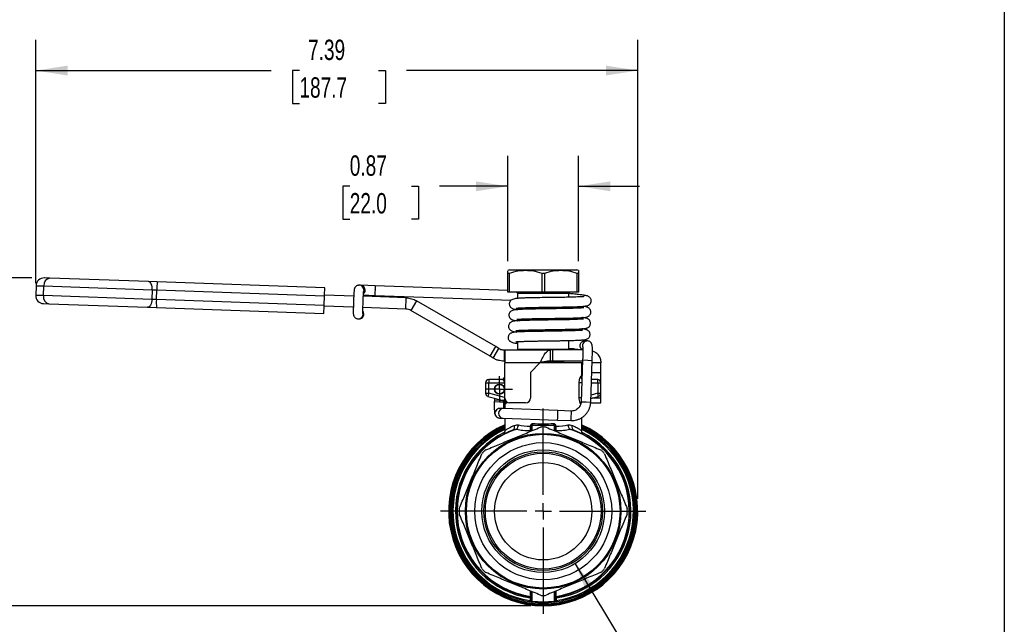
# Model space of a CAD drawing. Header units: inches. Extents: x 0.7 to 32.2, y 0.7 to 24.8.
# Tile 8 of 13: x 20.2 to 32.2, y 5.9 to 13.4. Entities that reach past the tile are written whole.
import ezdxf

# ---------------------------------------------------------------- set-up
doc = ezdxf.new("R2010")
doc.units = ezdxf.units.IN
doc.header["$LTSCALE"] = 3
doc.header["$MEASUREMENT"] = 0
doc.linetypes.add('SLD-Center', pattern=[0.75, 0.6, -0.05, 0.05, -0.05])
doc.linetypes.add('SLD-Solid', pattern=[0])
doc.layers.add('CENTER', color=40, linetype='SLD-Center')
doc.layers.add('DIMENSIONS', color=140, linetype='SLD-Solid', lineweight=25)
doc.layers.add('TEXT', color=140, linetype='SLD-Solid', lineweight=25)
doc.styles.add('SLDTEXTSTYLE0', font='TXT', dxfattribs={"width": 0.7})
doc.dimstyles.new('SLDDIMSTYLE1', dxfattribs={"dimtxt": 0.254883, "dimasz": 0.39, "dimexe": 0, "dimexo": 0.0625, "dimgap": 0.063721, "dimtad": 0, "dimtih": 1, "dimtoh": 1, "dimrnd": 1e-09, "dimzin": 12, "dimdsep": 46, "dimtxsty": 'SLDTEXTSTYLE0', "dimsah": 1, "dimcen": 0.09, "dimadec": 0, "dimazin": 3, "dimtfac": 1, "dimtofl": 0, "dimtmove": 0, "dimatfit": 3, "dimfxl": 0, "dimfrac": 2, "dimtolj": 1, "dimtzin": 12, "dimarcsym": 0})
doc.dimstyles.new('SLDDIMSTYLE2', dxfattribs={"dimtxt": 0.254883, "dimasz": 0.39, "dimexe": 0, "dimexo": 0.0625, "dimgap": 0.063721, "dimtad": 0, "dimtih": 1, "dimtoh": 1, "dimrnd": 1e-09, "dimzin": 12, "dimdsep": 46, "dimtxsty": 'SLDTEXTSTYLE0', "dimsah": 1, "dimcen": 0, "dimadec": 0, "dimazin": 3, "dimtfac": 1, "dimtofl": 0, "dimtmove": 0, "dimatfit": 3, "dimfxl": 0, "dimfrac": 2, "dimtolj": 1, "dimtzin": 12, "dimarcsym": 0})
doc.dimstyles.new('SLDDIMSTYLE3', dxfattribs={"dimtxt": 0.254883, "dimasz": 0.39, "dimexe": 0, "dimexo": 0.0625, "dimgap": 0.063721, "dimtad": 0, "dimtih": 1, "dimtoh": 1, "dimrnd": 1e-09, "dimdsep": 46, "dimtxsty": 'SLDTEXTSTYLE0', "dimsah": 1, "dimcen": 0.09, "dimadec": 0, "dimazin": 2, "dimtfac": 1, "dimtmove": 0, "dimatfit": 0, "dimfxl": 0, "dimfrac": 2, "dimtolj": 1, "dimtzin": 12, "dimarcsym": 0})

# ---------------------------------------------------------------- blocks, each defined once
blk = doc.blocks.new('_D_4')
at = {"layer": 'DIMENSIONS'}
for p, q in [((26.98, 6.688), (27.927, 5.126)), ((27.927, 5.126), (29.275, 5.126))]:
    blk.add_line(p, q, dxfattribs=at)
blk.add_solid([(26.98, 6.688), (27.13, 6.324), (27.233, 6.386)], dxfattribs=at)
at = {"layer": 'DIMENSIONS', "char_height": 0.25, "attachment_point": 1, "style": 'SLDTEXTSTYLE0'}
for s, insert in [('1-1/4" NPT', (29.184, 5.651)), ('FEMALE', (29.463, 5.246)), ('INLET / OUTLET', (28.771, 4.841))]:
    blk.add_mtext(s, dxfattribs=dict(at, insert=insert))
blk = doc.blocks.new('_D_5')
at = {"layer": 'DIMENSIONS'}
for p, q in [((20.359, 10.13), (20.359, 13.113)), ((27.751, 7.482), (27.751, 13.113)), ((20.359, 12.738), (23.25, 12.738)), ((23.596, 12.738), (23.51, 12.738)), ((23.51, 12.738), (23.51, 12.333)), ((24.565, 12.738), (24.651, 12.738)), ((24.651, 12.738), (24.651, 12.333)), ((27.751, 12.738), (24.91, 12.738)), ((23.51, 12.333), (23.596, 12.333)), ((24.651, 12.333), (24.565, 12.333))]:
    blk.add_line(p, q, dxfattribs=at)
for points in [[(20.359, 12.738), (20.749, 12.678), (20.749, 12.798)], [(27.751, 12.738), (27.361, 12.798), (27.361, 12.678)]]:
    blk.add_solid(points, dxfattribs=at)
at = {"layer": 'DIMENSIONS', "char_height": 0.25, "attachment_point": 1, "style": 'SLDTEXTSTYLE0'}
for s, insert in [('7.39', (23.702, 13.117)), ('187.7', (23.596, 12.655))]:
    blk.add_mtext(s, dxfattribs=dict(at, insert=insert))
blk = doc.blocks.new('_D_6')
at = {"layer": 'DIMENSIONS'}
for p, q in [((20.311, 10.193), (18.803, 10.193)), ((19.178, 10.193), (19.178, 8.806)), ((18.693, 8.344), (18.607, 8.344)), ((18.607, 8.344), (18.607, 7.938)), ((19.663, 8.344), (19.748, 8.344)), ((19.748, 8.344), (19.748, 7.938)), ((18.607, 7.938), (18.693, 7.938)), ((19.178, 6.171), (19.178, 7.881)), ((19.748, 7.938), (19.663, 7.938)), ((26.439, 6.171), (18.803, 6.171))]:
    blk.add_line(p, q, dxfattribs=at)
for points in [[(19.178, 10.193), (19.118, 9.803), (19.238, 9.803)], [(19.178, 6.171), (19.238, 6.561), (19.118, 6.561)]]:
    blk.add_solid(points, dxfattribs=at)
at = {"layer": 'DIMENSIONS', "char_height": 0.25, "attachment_point": 1, "style": 'SLDTEXTSTYLE0'}
for s, insert in [('4.02', (18.799, 8.723)), ('102.2', (18.693, 8.261))]:
    blk.add_mtext(s, dxfattribs=dict(at, insert=insert))
blk = doc.blocks.new('_D_7')
at = {"layer": 'DIMENSIONS'}
for p, q in [((26.156, 10.399), (26.156, 11.693)), ((27.022, 10.399), (27.022, 11.693)), ((24.214, 11.318), (24.129, 11.318)), ((24.129, 11.318), (24.129, 10.913)), ((24.972, 11.318), (25.057, 11.318)), ((25.057, 11.318), (25.057, 10.913)), ((26.156, 11.318), (25.317, 11.318)), ((27.022, 11.318), (27.772, 11.318)), ((24.129, 10.913), (24.214, 10.913)), ((25.057, 10.913), (24.972, 10.913))]:
    blk.add_line(p, q, dxfattribs=at)
for points in [[(26.156, 11.318), (25.766, 11.378), (25.766, 11.258)], [(27.022, 11.318), (27.412, 11.258), (27.412, 11.378)]]:
    blk.add_solid(points, dxfattribs=at)
at = {"layer": 'DIMENSIONS', "char_height": 0.25, "attachment_point": 1, "style": 'SLDTEXTSTYLE0'}
for s, insert in [('0.87', (24.214, 11.697)), ('22.0', (24.214, 11.235))]:
    blk.add_mtext(s, dxfattribs=dict(at, insert=insert))
blk = doc.blocks.new('SW_CENTERMARKSYMBOL_0')
at = {"layer": 'CENTER', "color": 0}
for p, q in [((0, 0.2), (0, 1.261)), ((-0.2, 0), (-1.261, 0)), ((0, 0), (-0.1, 0)), ((0, 0), (0, 0.1)), ((0, 0), (0, -0.1)), ((0, 0), (0.1, 0)), ((0.2, 0), (1.261, 0)), ((0, -0.2), (0, -1.261))]:
    blk.add_line(p, q, dxfattribs=at)
blk = doc.blocks.new('SW_CENTERMARKSYMBOL_1')
at = {"layer": 'CENTER', "color": 0}
for p, q in [((0, 0.1), (0, 0.161)), ((-0.1, 0), (-0.161, 0)), ((0, 0), (-0.1, 0)), ((0, 0), (0, 0.1)), ((0, 0), (0, -0.1)), ((0, 0), (0.1, 0)), ((0.1, 0), (0.161, 0)), ((0, -0.1), (0, -0.161))]:
    blk.add_line(p, q, dxfattribs=at)

msp = doc.modelspace()

# ---------------------------------------------------------------- linework, layer by layer
for p, q in [((26.176, 10.295), (26.156, 10.283)), ((26.176, 10.295), (26.589, 10.295)), ((26.589, 10.295), (27.003, 10.295)), ((27.022, 10.283), (27.003, 10.295)), ((20.531, 10.191), (20.465, 10.193)), ((21.743, 10.148), (20.531, 10.191)), ((26.17, 10.249), (26.156, 10.249)), ((26.156, 10.019), (26.156, 10.249)), ((26.17, 10.249), (26.17, 10.019)), ((26.603, 10.249), (26.575, 10.249)), ((26.575, 10.019), (26.575, 10.249)), ((26.603, 10.249), (26.603, 10.019)), ((27.022, 10.249), (27.008, 10.249)), ((27.008, 10.019), (27.008, 10.249)), ((27.022, 10.249), (27.022, 10.019)), ((20.363, 10.098), (20.359, 9.98)), ((20.363, 10.098), (20.46, 10.095)), ((20.456, 9.977), (20.46, 10.095)), ((20.46, 10.095), (21.79, 10.048)), ((21.851, 10.144), (21.743, 10.148)), ((21.79, 10.048), (21.786, 9.93)), ((21.79, 10.048), (21.844, 10.046)), ((21.84, 9.928), (21.844, 10.046)), ((21.844, 10.046), (23.904, 9.974)), ((23.908, 10.073), (21.851, 10.144)), ((24.327, 10.105), (24.33, 10.105)), ((24.346, 10.104), (24.33, 10.105)), ((24.528, 10.098), (24.346, 10.104)), ((24.387, 10.044), (24.386, 10.033)), ((26.156, 10.04), (24.528, 10.098)), ((20.456, 9.977), (20.359, 9.98)), ((21.786, 9.93), (20.456, 9.977)), ((21.84, 9.928), (21.786, 9.93)), ((23.9, 9.856), (21.84, 9.928)), ((23.9, 9.856), (23.904, 9.974)), ((24.263, 9.972), (23.905, 9.984)), ((24.38, 9.985), (24.524, 9.98)), ((24.906, 9.949), (24.381, 9.968)), ((24.524, 9.98), (26.196, 9.92)), ((24.901, 9.811), (24.906, 9.949)), ((25.034, 9.912), (24.965, 9.793)), ((26.006, 9.351), (25.034, 9.912)), ((26.17, 10.019), (26.156, 10.019)), ((26.575, 10.019), (26.17, 10.019)), ((26.262, 10.019), (26.274, 10.007)), ((26.274, 10.007), (26.274, 9.942)), ((26.274, 10.007), (26.904, 10.007)), ((26.603, 10.019), (26.575, 10.019)), ((27.008, 10.019), (26.603, 10.019)), ((26.904, 10.007), (26.916, 10.019)), ((26.904, 9.957), (26.904, 10.007)), ((27.022, 10.019), (27.008, 10.019)), ((20.454, 9.878), (20.52, 9.876)), ((20.52, 9.876), (21.732, 9.834)), ((21.732, 9.834), (21.84, 9.83)), ((21.84, 9.83), (23.897, 9.758)), ((24.258, 9.834), (23.9, 9.846)), ((24.901, 9.811), (24.376, 9.83)), ((25.937, 9.232), (24.965, 9.793)), ((26.274, 9.825), (26.274, 9.805)), ((26.904, 9.819), (26.904, 9.839)), ((24.309, 9.692), (24.316, 9.692)), ((24.316, 9.692), (24.325, 9.691)), ((26.274, 9.688), (26.274, 9.667)), ((26.904, 9.682), (26.904, 9.701)), ((26.274, 9.55), (26.274, 9.53)), ((26.904, 9.544), (26.904, 9.564)), ((25.937, 9.232), (26.006, 9.351)), ((25.976, 9.209), (26.045, 9.329)), ((26.045, 9.329), (26.006, 9.351)), ((26.112, 9.31), (26.112, 9.31)), ((26.112, 9.25), (26.112, 9.31)), ((26.114, 9.31), (26.675, 9.31)), ((26.274, 9.413), (26.274, 9.32)), ((26.274, 9.32), (26.284, 9.31)), ((26.274, 9.32), (26.904, 9.32)), ((26.675, 9.31), (26.675, 9.173)), ((26.707, 9.31), (26.675, 9.31)), ((26.707, 9.173), (26.707, 9.31)), ((27.076, 9.31), (26.707, 9.31)), ((26.894, 9.31), (26.904, 9.32)), ((26.904, 9.32), (26.904, 9.426)), ((27.132, 9.421), (27.102, 9.422)), ((25.976, 9.209), (25.937, 9.232)), ((26.112, 9.25), (26.111, 9.173)), ((26.112, 9.173), (26.112, 9.25)), ((26.117, 9.292), (26.117, 9.153)), ((26.549, 9.153), (26.117, 9.153)), ((26.117, 8.72), (26.117, 9.153)), ((26.549, 9.153), (26.432, 9.035)), ((27.062, 9.153), (26.549, 9.153)), ((26.601, 9.165), (26.844, 9.165)), ((26.707, 9.173), (26.675, 9.173)), ((27.072, 9.173), (26.707, 9.173)), ((26.844, 9.153), (26.844, 9.165)), ((27.073, 9.187), (27.055, 8.675)), ((27.062, 8.986), (27.062, 9.153)), ((27.073, 9.187), (27.135, 9.184)), ((27.135, 9.184), (27.191, 9.182)), ((27.173, 8.671), (27.191, 9.182)), ((27.298, 9.153), (27.19, 9.153)), ((27.298, 9.035), (27.298, 9.153)), ((25.92, 8.946), (25.92, 8.907)), ((26.09, 8.946), (25.92, 8.946)), ((26.432, 9.035), (26.432, 8.72)), ((27.062, 8.986), (27.05, 8.986)), ((27.258, 8.946), (27.183, 8.946)), ((27.186, 9.035), (27.298, 9.035)), ((27.258, 8.907), (27.258, 8.946)), ((27.298, 8.907), (27.298, 9.035)), ((25.881, 8.907), (25.881, 8.78)), ((25.881, 8.907), (25.92, 8.907)), ((25.92, 8.78), (25.92, 8.907)), ((25.92, 8.907), (26.115, 8.907)), ((25.995, 8.831), (25.994, 8.814)), ((26.111, 8.81), (26.112, 8.827)), ((26.115, 8.907), (26.115, 8.727)), ((27.027, 8.907), (27.027, 8.727)), ((27.181, 8.907), (27.258, 8.907)), ((27.258, 8.907), (27.258, 8.78)), ((27.258, 8.907), (27.298, 8.907)), ((27.298, 8.78), (27.298, 8.907)), ((25.881, 8.78), (25.92, 8.78)), ((25.92, 8.78), (25.91, 8.741)), ((25.91, 8.741), (26.1, 8.69)), ((26.115, 8.727), (25.92, 8.78)), ((25.991, 8.72), (25.99, 8.693)), ((27.174, 8.716), (27.269, 8.741)), ((27.258, 8.78), (27.176, 8.757)), ((27.298, 8.72), (27.188, 8.72)), ((27.269, 8.741), (27.258, 8.78)), ((27.258, 8.78), (27.298, 8.78)), ((27.298, 8.72), (27.298, 8.78)), ((27.298, 8.661), (27.298, 8.72)), ((25.99, 8.693), (25.989, 8.673)), ((26.053, 8.671), (25.989, 8.673)), ((26.054, 8.691), (25.99, 8.693)), ((26.106, 8.669), (26.053, 8.671)), ((26.099, 8.689), (26.054, 8.691)), ((26.102, 8.591), (26.057, 8.592)), ((26.768, 8.567), (26.102, 8.591)), ((26.106, 8.669), (26.107, 8.682)), ((26.117, 8.656), (26.117, 8.59)), ((26.373, 8.661), (26.176, 8.661)), ((27.055, 8.675), (27.117, 8.673)), ((27.117, 8.673), (27.173, 8.671)), ((27.172, 8.661), (27.298, 8.661)), ((26.053, 8.474), (26.097, 8.473)), ((26.097, 8.473), (26.764, 8.449)), ((26.117, 8.472), (26.117, 8.317)), ((26.933, 8.561), (26.768, 8.567)), ((27.062, 8.317), (27.062, 8.479)), ((26.431, 8.372), (26.431, 8.37)), ((26.442, 8.372), (26.442, 8.315)), ((26.455, 8.321), (26.455, 8.389)), ((26.723, 8.389), (26.723, 8.321)), ((26.737, 8.315), (26.737, 8.372)), ((26.747, 8.37), (26.747, 8.372)), ((26.764, 8.449), (26.929, 8.443)), ((26.169, 8.309), (26.175, 8.313)), ((26.428, 8.32), (26.428, 8.309)), ((26.75, 8.309), (26.75, 8.32)), ((26.428, 6.355), (26.428, 6.288)), ((26.442, 6.349), (26.442, 6.238)), ((26.455, 6.224), (26.455, 6.343)), ((26.723, 6.343), (26.723, 6.224)), ((26.737, 6.238), (26.737, 6.349)), ((26.75, 6.288), (26.75, 6.355)), ((26.442, 6.238), (26.442, 6.234)), ((26.737, 6.234), (26.737, 6.238))]:
    msp.add_line(p, q)
at = {"flags": 128}
for points in [[(21.79, 10.048), (21.79, 10.067), (21.787, 10.086), (21.783, 10.103), (21.778, 10.118), (21.77, 10.131), (21.762, 10.14), (21.753, 10.146), (21.743, 10.148)], [(21.786, 9.93), (21.784, 9.911), (21.781, 9.893), (21.775, 9.876), (21.769, 9.861), (21.76, 9.849), (21.751, 9.84), (21.742, 9.835), (21.732, 9.834)], [(26.427, 6.267), (26.427, 6.255), (26.427, 6.245)], [(26.751, 6.245), (26.751, 6.257), (26.751, 6.267)]]:
    msp.add_lwpolyline(points, dxfattribs=at)
for centre, radius in [((26.053, 8.829), 0.061), ((26.589, 7.332), 0.955), ((26.589, 7.332), 0.943), ((26.589, 7.332), 0.841), ((26.589, 7.332), 0.753), ((26.589, 7.332), 0.729), ((26.589, 7.332), 0.71), ((26.589, 7.332), 0.598)]:
    msp.add_circle(centre, radius)
for centre, radius, start, end in [((20.461, 10.095), 0.0984, 88, 178), ((20.547, 10.105), 0.0874, 100.7754, 186.6687), ((22.516, 10.047), 0.672, 171.6923, 180.095), ((24.328, 10.046), 0.059, 357.961, 87.9606), ((24.344, 10.045), 0.059, 357.961, 87.9606), ((24.344, 10.045), 0.0591, 311.2867, 357.9727), ((25.021, 10.004), 0.498, 176.0513, 182.8478), ((25.111, 10.032), 0.587, 173.6058, 179.3765), ((20.457, 9.977), 0.0984, 178, 268), ((20.542, 9.96), 0.0874, 169.3313, 255.2246), ((22.511, 9.88), 0.672, 175.905, 184.3077), ((24.318, 9.751), 0.059, 267.9814, 8.7121), ((24.328, 9.75), 0.0591, 267.9874, 34.2618), ((27.13, 9.362), 0.059, 87.0942, 196.5528), ((26.114, 9.448), 0.276, 269.4795, 269.6252), ((26.836, 9.165), 0.00787, 0, 90), ((25.92, 8.907), 0.0394, 90, 180), ((26.077, 8.986), 0.0394, 270, 0), ((27.101, 8.986), 0.0394, 180, 204.819), ((27.258, 8.907), 0.0394, 0, 90), ((25.92, 8.78), 0.0394, 180, 255), ((26.176, 8.72), 0.0591, 180, 270), ((26.373, 8.72), 0.0591, 270, 0), ((27.258, 8.78), 0.0394, 285, 0), ((26.1, 8.532), 0.0591, 88.1357, 267.805), ((26.319, 8.524), 0.451, 350.4523, 5.4884), ((26.648, 8.496), 0.286, 349.4338, 1.3155), ((26.599, 8.528), 0.336, 355.5161, 5.616), ((26.589, 7.332), 1.161, 114.0027, 65.9973), ((26.589, 7.332), 1.148, 114.3107, 65.6893), ((26.589, 7.332), 1.136, 114.5775, 65.4225), ((26.589, 7.332), 1.122, 114.9011, 263.1531), ((26.589, 7.332), 1.033, 89.0434, 90.9566), ((26.589, 7.332), 1.122, 276.8469, 65.0989), ((26.589, 7.332), 1.108, 115.2336, 261.677), ((26.589, 7.332), 1.077, 116.3717, 261.3629), ((26.589, 7.332), 1.063, 110.7161, 261.2885), ((26.589, 7.332), 1.057, 107.9959, 261.2192), ((26.589, 7.332), 1.057, 278.7808, 72.0041), ((26.589, 7.332), 1.108, 278.323, 64.7664), ((26.589, 7.332), 1.063, 278.7115, 69.2839), ((26.589, 7.332), 1.077, 278.6371, 63.5846), ((26.589, 7.332), 1.033, 134.0434, 135.9566), ((26.589, 7.332), 1.033, 44.0434, 45.9566), ((26.589, 7.332), 1.033, 179.0434, 180.9566), ((26.589, 7.332), 1.033, 359.0434, 0.9566), ((26.589, 7.332), 1.033, 224.0434, 225.9566), ((26.589, 7.332), 1.033, 314.0434, 315.9566), ((26.589, 7.332), 1.033, 269.0434, 270.9566)]:
    msp.add_arc(centre, radius, start, end)
for centre, major_axis, ratio, start_param, end_param in [((23.904, 9.974), (0.0034, 0.0984), 0.000039, 4.712389, 6.283185), ((23.9, 9.856), (0.0034, 0.0984), 0.000039, 3.141593, 4.712389), ((26.055, 8.533), (0.0021, 0.059), 0.988769, 0, 3.141593), ((26.532, 6.256), (0.104, 0.016), 0.546039, 3.057585, 3.217975), ((26.646, 6.256), (0.104, -0.016), 0.546039, 6.206803, 6.367193)]:
    msp.add_ellipse(centre, major_axis=major_axis, ratio=ratio, start_param=start_param, end_param=end_param)
msp.add_ellipse((26.053, 8.829), major_axis=(-0.0031, 0.059), ratio=0.992546)
for points, knots in [([(26.156, 10.249), (26.156, 10.257), (26.156, 10.271), (26.156, 10.282), (26.156, 10.282), (26.156, 10.282)], [0, 0, 0, 0, 0.403106, 0.764818, 1, 1, 1, 1]), ([(26.575, 10.249), (26.537, 10.261), (26.502, 10.27), (26.436, 10.281), (26.404, 10.283), (26.341, 10.283), (26.31, 10.281), (26.243, 10.27), (26.209, 10.261), (26.17, 10.249)], [0, 0, 0, 0, 0.25, 0.25, 0.5, 0.5, 0.75, 0.75, 1, 1, 1, 1]), ([(27.008, 10.249), (26.97, 10.261), (26.935, 10.27), (26.869, 10.281), (26.837, 10.283), (26.774, 10.283), (26.743, 10.281), (26.676, 10.27), (26.642, 10.261), (26.603, 10.249)], [0, 0, 0, 0, 0.25, 0.25, 0.5, 0.5, 0.75, 0.75, 1, 1, 1, 1]), ([(27.022, 10.282), (27.022, 10.283), (27.022, 10.284), (27.022, 10.278), (27.022, 10.267), (27.022, 10.255), (27.022, 10.249)], [0, 0, 0, 0, 0.110854, 0.38679, 0.67876, 1, 1, 1, 1]), ([(24.33, 10.105), (24.324, 10.104), (24.313, 10.104), (24.299, 10.098), (24.288, 10.089), (24.28, 10.08), (24.275, 10.071), (24.272, 10.064), (24.27, 10.058), (24.269, 10.053), (24.268, 10.047), (24.267, 10.037), (24.266, 10.021), (24.265, 10.001), (24.263, 9.976), (24.262, 9.949), (24.261, 9.92), (24.26, 9.89), (24.259, 9.861), (24.258, 9.834), (24.258, 9.808), (24.257, 9.786), (24.257, 9.768), (24.258, 9.757), (24.258, 9.749), (24.259, 9.743), (24.261, 9.734), (24.264, 9.724), (24.271, 9.714), (24.281, 9.703), (24.294, 9.695), (24.304, 9.694), (24.309, 9.693)], [0, 0, 0, 0, 0.0293625, 0.0552234, 0.0777905, 0.0977463, 0.1152191, 0.130208, 0.1429154, 0.1573478, 0.1810689, 0.2260952, 0.2746819, 0.3260504, 0.375657, 0.4247087, 0.4735455, 0.5222987, 0.5710419, 0.6198205, 0.6687062, 0.717827, 0.7674801, 0.8186371, 0.8473167, 0.8692913, 0.8871916, 0.9046945, 0.9255835, 0.9494634, 0.9763834, 1, 1, 1, 1]), ([(24.376, 9.759), (24.376, 9.759), (24.376, 9.76), (24.376, 9.765), (24.375, 9.775), (24.375, 9.79), (24.376, 9.81), (24.376, 9.835), (24.377, 9.862), (24.378, 9.891), (24.379, 9.919), (24.38, 9.947), (24.381, 9.973), (24.383, 9.996), (24.384, 10.014), (24.385, 10.026), (24.385, 10.033), (24.385, 10.033), (24.385, 10.033)], [0, 0, 0, 0, 0.02722, 0.072154, 0.130261, 0.196953, 0.267538, 0.339684, 0.412477, 0.485552, 0.558737, 0.631915, 0.704964, 0.777725, 0.849879, 0.920621, 0.972821, 1, 1, 1, 1]), ([(24.906, 9.949), (24.928, 9.948), (24.95, 9.945), (24.994, 9.932), (25.014, 9.924), (25.034, 9.912)], [0, 0, 0, 0, 0.1713149, 0.1713149, 0.3426297, 0.3426297, 0.3426297, 0.3426297]), ([(27.092, 9.964), (27.092, 9.964), (27.093, 9.965), (27.087, 9.964), (27.073, 9.963), (27.048, 9.962), (27.012, 9.96), (26.969, 9.958), (26.923, 9.957), (26.877, 9.956), (26.833, 9.955), (26.791, 9.955), (26.737, 9.954), (26.664, 9.953), (26.571, 9.952), (26.492, 9.95), (26.431, 9.949), (26.381, 9.948), (26.33, 9.946), (26.282, 9.943), (26.243, 9.939), (26.213, 9.931), (26.196, 9.923), (26.185, 9.912), (26.179, 9.901), (26.174, 9.887), (26.172, 9.871), (26.175, 9.857), (26.18, 9.846), (26.186, 9.838), (26.194, 9.829), (26.205, 9.821), (26.222, 9.815), (26.244, 9.809), (26.266, 9.806), (26.276, 9.805)], [0, 0, 0, 0, 0.005762, 0.030962, 0.06187, 0.098569, 0.139779, 0.178919, 0.215046, 0.248131, 0.278129, 0.305005, 0.329515, 0.381917, 0.439932, 0.502942, 0.536074, 0.570285, 0.617615, 0.66645, 0.715581, 0.753073, 0.79094, 0.806541, 0.818802, 0.828747, 0.837437, 0.85096, 0.85647, 0.862385, 0.876102, 0.893487, 0.924773, 0.965574, 1, 1, 1, 1]), ([(26.259, 9.823), (26.259, 9.823), (26.259, 9.823), (26.267, 9.824), (26.284, 9.825), (26.31, 9.827), (26.341, 9.828), (26.37, 9.829), (26.405, 9.83), (26.453, 9.831), (26.512, 9.833), (26.578, 9.834), (26.632, 9.834), (26.672, 9.835), (26.705, 9.835), (26.737, 9.836), (26.775, 9.836), (26.821, 9.837), (26.871, 9.838), (26.92, 9.839), (26.966, 9.84), (27.01, 9.842), (27.051, 9.844), (27.085, 9.846), (27.112, 9.849), (27.138, 9.854), (27.154, 9.864), (27.162, 9.87), (27.169, 9.88), (27.176, 9.891), (27.18, 9.91), (27.177, 9.929), (27.17, 9.946), (27.158, 9.959), (27.142, 9.969), (27.131, 9.973), (27.113, 9.978), (27.09, 9.982), (27.061, 9.986), (27.022, 9.991), (26.971, 9.996), (26.931, 10), (26.906, 10.002), (26.904, 10.002)], [0, 0, 0, 0, 0.007758, 0.03066, 0.061211, 0.099531, 0.121647, 0.145721, 0.171653, 0.196826, 0.241423, 0.278345, 0.307529, 0.328905, 0.3434, 0.360006, 0.380914, 0.406138, 0.4357, 0.467426, 0.497527, 0.525947, 0.565424, 0.60113, 0.634742, 0.671714, 0.68521, 0.699178, 0.705946, 0.712744, 0.726557, 0.737866, 0.746608, 0.761458, 0.773937, 0.794937, 0.825983, 0.852336, 0.883207, 0.918116, 0.956059, 0.996985, 1, 1, 1, 1]), ([(24.965, 9.793), (24.955, 9.799), (24.945, 9.803), (24.923, 9.809), (24.912, 9.811), (24.901, 9.811)], [0, 0, 0, 0, 0.0857475, 0.0857475, 0.1714951, 0.1714951, 0.1714951, 0.1714951]), ([(27.087, 9.826), (27.087, 9.827), (27.087, 9.827), (27.08, 9.826), (27.065, 9.825), (27.038, 9.823), (26.996, 9.822), (26.94, 9.82), (26.878, 9.819), (26.82, 9.818), (26.77, 9.817), (26.731, 9.816), (26.7, 9.816), (26.67, 9.815), (26.634, 9.815), (26.59, 9.814), (26.537, 9.813), (26.478, 9.812), (26.419, 9.811), (26.365, 9.81), (26.318, 9.808), (26.279, 9.805), (26.246, 9.802), (26.222, 9.798), (26.205, 9.793), (26.191, 9.786), (26.181, 9.775), (26.173, 9.763), (26.168, 9.748), (26.168, 9.731), (26.172, 9.714), (26.18, 9.701), (26.189, 9.692), (26.197, 9.686), (26.207, 9.681), (26.22, 9.676), (26.241, 9.672), (26.258, 9.669), (26.269, 9.667), (26.269, 9.667)], [0, 0, 0, 0, 0.010657, 0.034876, 0.065965, 0.104007, 0.149077, 0.200008, 0.246345, 0.285596, 0.317669, 0.342495, 0.360034, 0.376104, 0.397999, 0.425753, 0.459371, 0.498853, 0.541976, 0.583968, 0.624754, 0.664436, 0.703119, 0.740861, 0.775066, 0.800162, 0.809751, 0.817991, 0.831439, 0.841659, 0.852957, 0.866035, 0.873587, 0.887307, 0.904643, 0.932437, 0.964161, 0.99982, 1, 1, 1, 1]), ([(26.264, 9.689), (26.264, 9.688), (26.265, 9.687), (26.278, 9.688), (26.306, 9.689), (26.348, 9.691), (26.398, 9.693), (26.449, 9.694), (26.498, 9.695), (26.543, 9.695), (26.582, 9.696), (26.621, 9.697), (26.665, 9.697), (26.72, 9.698), (26.779, 9.699), (26.835, 9.7), (26.886, 9.701), (26.935, 9.702), (26.984, 9.703), (27.033, 9.705), (27.074, 9.708), (27.104, 9.711), (27.127, 9.716), (27.144, 9.723), (27.156, 9.732), (27.167, 9.746), (27.173, 9.761), (27.175, 9.778), (27.171, 9.798), (27.161, 9.815), (27.146, 9.826), (27.136, 9.832), (27.125, 9.836), (27.106, 9.84), (27.085, 9.844), (27.074, 9.845)], [0, 0, 0, 0, 0.018483, 0.05388, 0.095177, 0.1416, 0.185522, 0.224848, 0.259509, 0.289473, 0.314705, 0.335204, 0.363524, 0.398296, 0.439548, 0.474523, 0.510211, 0.545899, 0.581641, 0.629418, 0.677375, 0.721958, 0.751795, 0.7788, 0.80312, 0.814656, 0.826455, 0.838635, 0.84976, 0.868526, 0.883421, 0.896063, 0.920354, 0.955786, 1, 1, 1, 1]), ([(24.309, 9.693), (24.31, 9.692), (24.312, 9.692), (24.314, 9.692), (24.316, 9.692)], [0, 0, 0, 0, 0.4511635, 1, 1, 1, 1]), ([(27.083, 9.689), (27.083, 9.689), (27.083, 9.69), (27.076, 9.689), (27.06, 9.688), (27.032, 9.686), (26.992, 9.684), (26.945, 9.683), (26.896, 9.681), (26.847, 9.68), (26.799, 9.68), (26.741, 9.679), (26.682, 9.678), (26.621, 9.677), (26.566, 9.676), (26.51, 9.675), (26.453, 9.674), (26.399, 9.673), (26.348, 9.671), (26.299, 9.669), (26.257, 9.667), (26.224, 9.662), (26.205, 9.658), (26.19, 9.651), (26.18, 9.642), (26.172, 9.632), (26.166, 9.619), (26.163, 9.603), (26.164, 9.586), (26.17, 9.57), (26.18, 9.558), (26.19, 9.55), (26.203, 9.543), (26.221, 9.538), (26.242, 9.533), (26.26, 9.53), (26.265, 9.53)], [0, 0, 0, 0, 0.010387, 0.035508, 0.067354, 0.105986, 0.148958, 0.18941, 0.22687, 0.261277, 0.292605, 0.321105, 0.372256, 0.402205, 0.434964, 0.475174, 0.510251, 0.549554, 0.592827, 0.634808, 0.685915, 0.731725, 0.771944, 0.794409, 0.803062, 0.810522, 0.82336, 0.833513, 0.843523, 0.858157, 0.867335, 0.884563, 0.906858, 0.943548, 0.981831, 1, 1, 1, 1]), ([(26.253, 9.55), (26.253, 9.549), (26.254, 9.549), (26.261, 9.549), (26.28, 9.55), (26.311, 9.552), (26.353, 9.554), (26.404, 9.555), (26.458, 9.556), (26.509, 9.557), (26.56, 9.558), (26.61, 9.559), (26.662, 9.56), (26.711, 9.56), (26.758, 9.561), (26.804, 9.562), (26.853, 9.563), (26.903, 9.564), (26.953, 9.565), (27.002, 9.566), (27.044, 9.568), (27.077, 9.571), (27.1, 9.573), (27.115, 9.576), (27.126, 9.579), (27.134, 9.582), (27.149, 9.591), (27.161, 9.606), (27.168, 9.623), (27.17, 9.64), (27.167, 9.657), (27.157, 9.676), (27.14, 9.691), (27.114, 9.7), (27.093, 9.704), (27.076, 9.707), (27.07, 9.708)], [0, 0, 0, 0, 0.01213, 0.045365, 0.08185, 0.121564, 0.164462, 0.207867, 0.247122, 0.282125, 0.31284, 0.347054, 0.377118, 0.410331, 0.437464, 0.466651, 0.498725, 0.533844, 0.572058, 0.613396, 0.656983, 0.695861, 0.732062, 0.760474, 0.777314, 0.790053, 0.805236, 0.8233, 0.833754, 0.845406, 0.857556, 0.869508, 0.894386, 0.93293, 0.973619, 1, 1, 1, 1]), ([(27.073, 9.55), (27.073, 9.55), (27.074, 9.551), (27.065, 9.55), (27.046, 9.549), (27.018, 9.548), (26.983, 9.546), (26.942, 9.545), (26.895, 9.544), (26.845, 9.543), (26.795, 9.542), (26.746, 9.541), (26.699, 9.54), (26.654, 9.54), (26.607, 9.539), (26.561, 9.538), (26.512, 9.538), (26.462, 9.537), (26.408, 9.536), (26.353, 9.534), (26.305, 9.532), (26.265, 9.53), (26.236, 9.527), (26.215, 9.523), (26.199, 9.519), (26.186, 9.513), (26.176, 9.505), (26.168, 9.495), (26.16, 9.478), (26.157, 9.461), (26.161, 9.443), (26.166, 9.432), (26.174, 9.422), (26.187, 9.412), (26.212, 9.401), (26.245, 9.394), (26.268, 9.391), (26.274, 9.39)], [0, 0, 0, 0, 0.006148, 0.035975, 0.070743, 0.106326, 0.141906, 0.177438, 0.2129, 0.248239, 0.282473, 0.313184, 0.340252, 0.370644, 0.396193, 0.427744, 0.45666, 0.490116, 0.528141, 0.570761, 0.616724, 0.658512, 0.694993, 0.726228, 0.752259, 0.773122, 0.789137, 0.801187, 0.811019, 0.825547, 0.835026, 0.84654, 0.861288, 0.879655, 0.930412, 0.979741, 1, 1, 1, 1]), ([(26.252, 9.413), (26.253, 9.412), (26.255, 9.411), (26.271, 9.412), (26.301, 9.414), (26.346, 9.416), (26.4, 9.417), (26.455, 9.419), (26.506, 9.42), (26.553, 9.42), (26.596, 9.421), (26.64, 9.422), (26.69, 9.422), (26.741, 9.423), (26.795, 9.424), (26.845, 9.425), (26.895, 9.426), (26.943, 9.427), (26.986, 9.428), (27.024, 9.43), (27.057, 9.432), (27.083, 9.434), (27.104, 9.437), (27.122, 9.441), (27.136, 9.448), (27.148, 9.457), (27.158, 9.471), (27.164, 9.486), (27.165, 9.503), (27.161, 9.523), (27.151, 9.54), (27.136, 9.551), (27.126, 9.556), (27.117, 9.559), (27.105, 9.563), (27.088, 9.566), (27.072, 9.569), (27.064, 9.57)], [0, 0, 0, 0, 0.0245735, 0.0598331, 0.1020297, 0.1502678, 0.1958375, 0.2365067, 0.2722031, 0.3028626, 0.3284514, 0.355461, 0.3853897, 0.4217668, 0.4532937, 0.4882082, 0.5238277, 0.5594625, 0.5951458, 0.6309346, 0.6668752, 0.7024481, 0.7341566, 0.761558, 0.7848718, 0.8048099, 0.8151682, 0.8265317, 0.8386502, 0.8497053, 0.8682971, 0.8829804, 0.8971508, 0.9179364, 0.9401471, 0.9674979, 1, 1, 1, 1]), ([(27.108, 9.422), (27.107, 9.422), (27.099, 9.425), (27.083, 9.428), (27.065, 9.431), (27.058, 9.432)], [0, 0, 0, 0, 0.052225, 0.645979, 1, 1, 1, 1]), ([(26.045, 9.329), (26.054, 9.324), (26.062, 9.32), (26.077, 9.315), (26.084, 9.313), (26.095, 9.311), (26.1, 9.311), (26.107, 9.31), (26.11, 9.31), (26.112, 9.31)], [0, 0, 0, 0, 0.25, 0.25, 0.5, 0.5, 0.75, 0.75, 1, 1, 1, 1]), ([(26.112, 9.31), (26.112, 9.31), (26.113, 9.31), (26.114, 9.31), (26.114, 9.309), (26.115, 9.307), (26.116, 9.306), (26.116, 9.304), (26.116, 9.301), (26.117, 9.299), (26.117, 9.295), (26.117, 9.293), (26.117, 9.292)], [0, 0, 0, 0, 0.09923, 0.198585, 0.298084, 0.397741, 0.497576, 0.597605, 0.697846, 0.798314, 0.899026, 1, 1, 1, 1]), ([(26.549, 9.153), (26.555, 9.164), (26.561, 9.176), (26.578, 9.209), (26.59, 9.231), (26.613, 9.267), (26.625, 9.282), (26.643, 9.298), (26.649, 9.303), (26.659, 9.307), (26.662, 9.308), (26.668, 9.31), (26.671, 9.31), (26.675, 9.31)], [0, 0, 0, 0, 0.0980473, 0.0980473, 0.2946367, 0.2946367, 0.4912168, 0.4912168, 0.5987893, 0.5987893, 0.6525266, 0.6525266, 0.7062656, 0.7062656, 0.7062656, 0.7062656]), ([(26.904, 9.331), (26.914, 9.33), (26.941, 9.328), (26.979, 9.324), (27.017, 9.319), (27.043, 9.316), (27.056, 9.315), (27.057, 9.317), (27.057, 9.318)], [0, 0, 0, 0, 0.112748, 0.309171, 0.513658, 0.709855, 0.896453, 1, 1, 1, 1]), ([(27.041, 9.365), (27.042, 9.378), (27.053, 9.409), (27.084, 9.423), (27.102, 9.422)], [1.571543, 1.571543, 1.571543, 1.571543, 2.243995, 3.14157, 3.14157, 3.14157, 3.14157]), ([(27.073, 9.31), (27.073, 9.31), (27.057, 9.319), (27.042, 9.338), (27.041, 9.361), (27.041, 9.365)], [0.438136, 0.438136, 0.438136, 0.438136, 0.448799, 1.346397, 1.571543, 1.571543, 1.571543, 1.571543]), ([(27.074, 9.348), (27.074, 9.348), (27.074, 9.347), (27.074, 9.341), (27.075, 9.33), (27.075, 9.314), (27.075, 9.292), (27.075, 9.266), (27.074, 9.237), (27.074, 9.21), (27.073, 9.193), (27.073, 9.187)], [0, 0, 0, 0, 0.0624572, 0.1483237, 0.2556183, 0.3777199, 0.5076628, 0.6412658, 0.7765745, 0.9127001, 1, 1, 1, 1]), ([(27.191, 9.182), (27.191, 9.188), (27.192, 9.204), (27.192, 9.231), (27.193, 9.262), (27.193, 9.29), (27.193, 9.315), (27.193, 9.336), (27.192, 9.354), (27.191, 9.365), (27.188, 9.378), (27.184, 9.387), (27.178, 9.398), (27.168, 9.408), (27.154, 9.417), (27.142, 9.42), (27.134, 9.421), (27.132, 9.421)], [0, 0, 0, 0, 0.049155, 0.142939, 0.236916, 0.331172, 0.426004, 0.522041, 0.621056, 0.731657, 0.772134, 0.805922, 0.84349, 0.886566, 0.934244, 0.984906, 1, 1, 1, 1]), ([(26.111, 9.173), (26.106, 9.173), (26.098, 9.173), (26.078, 9.175), (26.067, 9.176), (26.042, 9.182), (26.029, 9.185), (26.002, 9.196), (25.989, 9.202), (25.976, 9.209)], [0, 0, 0, 0, 0.25, 0.25, 0.5, 0.5, 0.75, 0.75, 1, 1, 1, 1]), ([(27.193, 9.3), (27.205, 9.295), (27.231, 9.285), (27.265, 9.253), (27.292, 9.207), (27.296, 9.171), (27.298, 9.153)], [0, 0, 0, 0, 0.197219, 0.436242, 0.717796, 1, 1, 1, 1]), ([(26.675, 9.173), (26.664, 9.173), (26.654, 9.172), (26.627, 9.17), (26.612, 9.167), (26.58, 9.161), (26.565, 9.157), (26.549, 9.153)], [0, 0, 0, 0, 0.0822856, 0.0822856, 0.206202, 0.206202, 0.3301189, 0.3301189, 0.3301189, 0.3301189]), ([(26.09, 8.946), (26.095, 8.947), (26.105, 8.948), (26.113, 8.954), (26.117, 8.957)], [0, 0, 0, 0, 0.513708, 1, 1, 1, 1]), ([(26.115, 8.907), (26.115, 8.908), (26.115, 8.91), (26.115, 8.913), (26.114, 8.916), (26.114, 8.919), (26.112, 8.923), (26.11, 8.929), (26.107, 8.934), (26.103, 8.939), (26.099, 8.943), (26.095, 8.945), (26.092, 8.946), (26.091, 8.946), (26.09, 8.946)], [0, 0, 0, 0, 0.04477, 0.090502, 0.137367, 0.185527, 0.23513, 0.348617, 0.481919, 0.578047, 0.742115, 0.843521, 0.929473, 1, 1, 1, 1]), ([(27.05, 8.986), (27.045, 8.986), (27.033, 8.967), (27.027, 8.925), (27.027, 8.907)], [0, 0, 0, 0, 0.1827651, 0.319839, 0.319839, 0.319839, 0.319839]), ([(27.05, 8.986), (27.05, 8.98), (27.052, 8.97), (27.058, 8.959), (27.063, 8.956), (27.065, 8.955)], [0, 0, 0, 0, 0.4336904, 0.8673808, 1, 1, 1, 1]), ([(27.063, 8.907), (27.055, 8.907), (27.048, 8.907), (27.035, 8.907), (27.03, 8.907), (27.027, 8.907)], [0, 0, 0, 0, 0.5, 0.5, 1, 1, 1, 1]), ([(26.1, 8.69), (26.101, 8.69), (26.102, 8.69), (26.104, 8.69), (26.106, 8.691), (26.107, 8.691), (26.109, 8.693), (26.11, 8.694), (26.112, 8.695), (26.113, 8.697), (26.113, 8.698), (26.114, 8.7), (26.116, 8.704), (26.117, 8.711), (26.117, 8.719), (26.116, 8.725), (26.115, 8.727)], [0, 0, 0, 0, 0.069459, 0.135449, 0.198005, 0.257169, 0.312991, 0.365528, 0.414852, 0.461048, 0.504221, 0.506506, 0.629791, 0.75107, 0.873462, 1, 1, 1, 1]), ([(27.027, 8.727), (27.027, 8.715), (27.029, 8.692), (27.038, 8.659), (27.046, 8.651), (27.05, 8.652)], [0, 0, 0, 0, 0.0903838, 0.1807676, 0.3163433, 0.3163433, 0.3163433, 0.3163433]), ([(27.027, 8.727), (27.029, 8.727), (27.032, 8.727), (27.041, 8.727), (27.05, 8.727), (27.055, 8.727), (27.057, 8.727)], [0, 0, 0, 0, 0.291592, 0.583183, 0.874775, 1, 1, 1, 1]), ([(25.989, 8.673), (25.989, 8.663), (25.988, 8.649), (25.988, 8.629), (25.988, 8.613), (25.988, 8.596), (25.989, 8.579), (25.99, 8.564), (25.991, 8.551), (25.992, 8.538), (25.994, 8.527), (25.997, 8.516), (26.003, 8.504), (26.011, 8.493), (26.023, 8.483), (26.037, 8.476), (26.048, 8.475), (26.052, 8.475)], [0, 0, 0, 0, 0.10882, 0.150866, 0.219697, 0.288686, 0.360413, 0.43271, 0.505001, 0.577496, 0.653182, 0.726397, 0.776039, 0.827985, 0.885862, 0.947633, 1, 1, 1, 1]), ([(26.088, 8.694), (26.092, 8.692), (26.1, 8.689), (26.109, 8.68), (26.116, 8.669), (26.116, 8.66), (26.117, 8.656)], [0, 0, 0, 0, 0.250089, 0.500001, 0.749914, 1, 1, 1, 1]), ([(26.106, 8.589), (26.106, 8.592), (26.106, 8.601), (26.105, 8.615), (26.105, 8.631), (26.106, 8.648), (26.106, 8.662), (26.106, 8.669)], [0, 0, 0, 0, 0.145539, 0.37486, 0.550015, 0.731551, 1, 1, 1, 1]), ([(26.129, 8.652), (26.13, 8.652), (26.132, 8.652), (26.136, 8.656), (26.14, 8.663), (26.142, 8.668), (26.143, 8.672), (26.143, 8.672)], [0, 0, 0, 0, 0.245952, 0.495335, 0.748334, 0.998956, 1, 1, 1, 1]), ([(26.929, 8.443), (26.936, 8.443), (26.956, 8.443), (26.987, 8.448), (27.023, 8.458), (27.056, 8.474), (27.086, 8.495), (27.113, 8.52), (27.135, 8.55), (27.153, 8.582), (27.166, 8.617), (27.171, 8.647), (27.173, 8.665), (27.173, 8.671)], [0, 0, 0, 0, 0.059939, 0.158955, 0.258034, 0.357113, 0.456195, 0.55528, 0.65437, 0.753464, 0.852564, 0.951668, 1, 1, 1, 1]), ([(27.055, 8.675), (27.055, 8.671), (27.054, 8.659), (27.049, 8.638), (27.037, 8.615), (27.021, 8.595), (27, 8.578), (26.977, 8.567), (26.954, 8.561), (26.939, 8.561), (26.933, 8.561)], [0, 0, 0, 0, 0.05999, 0.199909, 0.34006, 0.480228, 0.620424, 0.760655, 0.900922, 1, 1, 1, 1]), ([(27.056, 8.675), (27.055, 8.671), (27.051, 8.665), (27.05, 8.657), (27.05, 8.652)], [0, 0, 0, 0, 0.455337, 1, 1, 1, 1]), ([(25.885, 8.085), (25.945, 8.109), (26.002, 8.133), (26.112, 8.178), (26.166, 8.201), (26.274, 8.245), (26.328, 8.268), (26.438, 8.314), (26.495, 8.337), (26.555, 8.362)], [0, 0, 0, 0, 0.25, 0.25, 0.5, 0.5, 0.75, 0.75, 1, 1, 1, 1]), ([(26.236, 8.381), (26.224, 8.376), (26.2, 8.366), (26.174, 8.352), (26.155, 8.342), (26.14, 8.334), (26.129, 8.328), (26.122, 8.323), (26.117, 8.321), (26.117, 8.321), (26.117, 8.321)], [0, 0, 0, 0, 0.176815, 0.326557, 0.449275, 0.568764, 0.683006, 0.792183, 0.896501, 1, 1, 1, 1]), ([(26.213, 8.326), (26.223, 8.33), (26.237, 8.346), (26.238, 8.371), (26.236, 8.381)], [-0.000002, -0.000002, -0.000002, -0.000002, 0.571429, 1.000002, 1.000002, 1.000002, 1.000002]), ([(26.263, 8.337), (26.269, 8.343), (26.279, 8.358), (26.284, 8.377), (26.285, 8.386)], [0, 0, 0, 0, 0.5714286, 1, 1, 1, 1]), ([(26.431, 8.37), (26.431, 8.36), (26.43, 8.339), (26.429, 8.325), (26.428, 8.32)], [0, 0, 0, 0, 0.0573409, 0.1146819, 0.1146819, 0.1146819, 0.1146819]), ([(26.458, 8.403), (26.454, 8.403), (26.447, 8.402), (26.435, 8.393), (26.431, 8.381), (26.431, 8.372)], [0, 0, 0, 0, 0.0344853, 0.051728, 0.1206987, 0.1206987, 0.1206987, 0.1206987]), ([(26.442, 8.372), (26.442, 8.372), (26.441, 8.372), (26.437, 8.372), (26.434, 8.372), (26.431, 8.372)], [0, 0, 0, 0, 0.5, 0.5, 1, 1, 1, 1]), ([(26.431, 8.37), (26.434, 8.37), (26.437, 8.37), (26.441, 8.37), (26.442, 8.37), (26.442, 8.37)], [0, 0, 0, 0, 0.5, 0.5, 1, 1, 1, 1]), ([(26.455, 8.389), (26.455, 8.389), (26.454, 8.39), (26.452, 8.389), (26.45, 8.389), (26.448, 8.388), (26.447, 8.387), (26.445, 8.385), (26.443, 8.382), (26.442, 8.377), (26.442, 8.374), (26.442, 8.372)], [0, 0, 0, 0, 0.081161, 0.157724, 0.230992, 0.302446, 0.373682, 0.446309, 0.601293, 0.784166, 1, 1, 1, 1]), ([(26.458, 8.403), (26.458, 8.4), (26.457, 8.394), (26.456, 8.391), (26.455, 8.389)], [0, 0, 0, 0, 0.571429, 1, 1, 1, 1]), ([(26.624, 8.362), (26.683, 8.337), (26.74, 8.314), (26.85, 8.268), (26.904, 8.245), (27.012, 8.201), (27.066, 8.178), (27.177, 8.133), (27.233, 8.109), (27.293, 8.085)], [0, 0, 0, 0, 0.25, 0.25, 0.5, 0.5, 0.75, 0.75, 1, 1, 1, 1]), ([(26.723, 8.389), (26.722, 8.391), (26.721, 8.394), (26.721, 8.4), (26.72, 8.403)], [0, 0, 0, 0, 0.4285714, 1, 1, 1, 1]), ([(26.747, 8.372), (26.747, 8.379), (26.745, 8.39), (26.733, 8.401), (26.725, 8.403), (26.72, 8.403)], [0, 0, 0, 0, 0.0517513, 0.0862522, 0.120753, 0.120753, 0.120753, 0.120753]), ([(26.737, 8.372), (26.737, 8.373), (26.737, 8.375), (26.736, 8.378), (26.735, 8.381), (26.734, 8.383), (26.734, 8.385), (26.732, 8.387), (26.729, 8.389), (26.726, 8.39), (26.724, 8.389), (26.723, 8.389)], [0, 0, 0, 0, 0.1306496, 0.2490526, 0.3559108, 0.4521788, 0.5391609, 0.5559584, 0.7738358, 0.8822375, 1, 1, 1, 1]), ([(26.747, 8.372), (26.744, 8.372), (26.742, 8.372), (26.738, 8.372), (26.737, 8.372), (26.737, 8.372)], [0, 0, 0, 0, 0.5, 0.5, 1, 1, 1, 1]), ([(26.737, 8.37), (26.737, 8.37), (26.738, 8.37), (26.742, 8.37), (26.744, 8.37), (26.747, 8.37)], [0, 0, 0, 0, 0.5, 0.5, 1, 1, 1, 1]), ([(26.75, 8.32), (26.75, 8.325), (26.748, 8.339), (26.747, 8.36), (26.747, 8.37)], [0, 0, 0, 0, 0.0573409, 0.1146819, 0.1146819, 0.1146819, 0.1146819]), ([(26.893, 8.386), (26.894, 8.377), (26.899, 8.358), (26.909, 8.343), (26.916, 8.337)], [0, 0, 0, 0, 0.4285714, 1, 1, 1, 1]), ([(26.942, 8.381), (26.94, 8.371), (26.942, 8.346), (26.955, 8.33), (26.965, 8.326)], [0, 0, 0, 0, 0.428571, 1, 1, 1, 1]), ([(27.061, 8.321), (27.061, 8.321), (27.061, 8.321), (27.05, 8.327), (27.029, 8.339), (27.002, 8.353), (26.976, 8.367), (26.954, 8.376), (26.942, 8.381)], [0, 0, 0, 0, 0.103551, 0.319761, 0.55061, 0.695223, 0.836668, 1, 1, 1, 1]), ([(26.117, 8.32), (26.117, 8.319), (26.117, 8.318), (26.117, 8.314), (26.116, 8.31), (26.115, 8.306), (26.114, 8.3), (26.112, 8.294), (26.112, 8.291), (26.114, 8.291), (26.114, 8.291)], [0, 0, 0, 0, 0.025517, 0.051855, 0.111181, 0.185059, 0.277356, 0.524906, 0.86401, 1, 1, 1, 1]), ([(26.428, 8.32), (26.432, 8.32), (26.439, 8.323), (26.442, 8.33), (26.442, 8.333)], [0, 0, 0, 0, 0.500006, 1.000006, 1.000006, 1.000006, 1.000006]), ([(26.737, 8.333), (26.737, 8.33), (26.74, 8.323), (26.747, 8.32), (26.75, 8.32)], [0, 0, 0, 0, 0.5, 1.000006, 1.000006, 1.000006, 1.000006]), ([(27.078, 8.277), (27.078, 8.277), (27.078, 8.277), (27.073, 8.283), (27.068, 8.293), (27.065, 8.301), (27.063, 8.309), (27.062, 8.315), (27.062, 8.319), (27.062, 8.32)], [0, 0, 0, 0, 0.2881169, 0.614807, 0.7375238, 0.8379461, 0.9223298, 0.9614036, 1, 1, 1, 1]), ([(25.559, 7.367), (25.584, 7.426), (25.608, 7.483), (25.653, 7.593), (25.676, 7.647), (25.72, 7.755), (25.743, 7.809), (25.789, 7.92), (25.812, 7.976), (25.837, 8.036)], [0, 0, 0, 0, 0.25, 0.25, 0.5, 0.5, 0.75, 0.75, 1, 1, 1, 1]), ([(27.342, 8.036), (27.366, 7.976), (27.39, 7.92), (27.436, 7.809), (27.458, 7.755), (27.503, 7.647), (27.525, 7.593), (27.571, 7.483), (27.594, 7.426), (27.619, 7.367)], [0, 0, 0, 0, 0.25, 0.25, 0.5, 0.5, 0.75, 0.75, 1, 1, 1, 1]), ([(25.837, 6.628), (25.812, 6.688), (25.789, 6.744), (25.743, 6.855), (25.72, 6.909), (25.676, 7.017), (25.653, 7.071), (25.608, 7.181), (25.584, 7.238), (25.559, 7.297)], [0, 0, 0, 0, 0.25, 0.25, 0.5, 0.5, 0.75, 0.75, 1, 1, 1, 1]), ([(27.619, 7.297), (27.594, 7.238), (27.571, 7.181), (27.525, 7.071), (27.503, 7.017), (27.458, 6.909), (27.436, 6.855), (27.39, 6.744), (27.366, 6.688), (27.342, 6.628)], [0, 0, 0, 0, 0.25, 0.25, 0.5, 0.5, 0.75, 0.75, 1, 1, 1, 1]), ([(26.555, 6.302), (26.495, 6.327), (26.438, 6.35), (26.328, 6.396), (26.274, 6.419), (26.166, 6.463), (26.112, 6.486), (26.002, 6.531), (25.945, 6.555), (25.885, 6.579)], [0, 0, 0, 0, 0.25, 0.25, 0.5, 0.5, 0.75, 0.75, 1, 1, 1, 1]), ([(27.293, 6.579), (27.233, 6.555), (27.177, 6.531), (27.066, 6.486), (27.012, 6.463), (26.904, 6.419), (26.85, 6.396), (26.74, 6.35), (26.683, 6.327), (26.624, 6.302)], [0, 0, 0, 0, 0.25, 0.25, 0.5, 0.5, 0.75, 0.75, 1, 1, 1, 1]), ([(26.429, 6.235), (26.43, 6.233), (26.433, 6.228), (26.44, 6.222), (26.446, 6.221), (26.449, 6.22)], [0, 0, 0, 0, 0.2758001, 0.6041811, 1, 1, 1, 1]), ([(26.455, 6.218), (26.452, 6.218), (26.448, 6.22), (26.443, 6.226), (26.442, 6.23), (26.442, 6.234)], [0, 0, 0, 0, 0.5, 0.5, 1, 1, 1, 1]), ([(26.723, 6.224), (26.727, 6.225), (26.73, 6.226), (26.735, 6.231), (26.737, 6.235), (26.737, 6.238)], [0, 0, 0, 0, 0.5, 0.5, 1, 1, 1, 1])]:
    msp.add_open_spline(points, degree=3, knots=knots)
for points in [[(26.112, 9.31), (26.113, 9.31), (26.113, 9.31), (26.114, 9.31)], [(26.129, 8.652), (26.129, 8.661), (26.123, 8.678), (26.109, 8.688), (26.1, 8.69)], [(26.117, 8.656), (26.117, 8.656), (26.121, 8.655), (26.129, 8.652)], [(26.285, 8.386), (26.268, 8.389), (26.251, 8.388), (26.236, 8.381)], [(26.431, 8.37), (26.378, 8.372), (26.328, 8.377), (26.285, 8.386)], [(26.455, 8.389), (26.542, 8.387), (26.636, 8.387), (26.723, 8.389)], [(26.72, 8.403), (26.635, 8.4), (26.543, 8.4), (26.458, 8.403)], [(26.572, 8.365), (26.566, 8.365), (26.56, 8.364), (26.555, 8.362)], [(26.624, 8.362), (26.618, 8.364), (26.612, 8.365), (26.606, 8.365)], [(26.893, 8.386), (26.851, 8.377), (26.8, 8.372), (26.747, 8.37)], [(26.942, 8.381), (26.927, 8.388), (26.911, 8.389), (26.893, 8.386)], [(26.161, 8.314), (26.163, 8.309), (26.164, 8.306), (26.164, 8.306)], [(26.213, 8.326), (26.229, 8.332), (26.246, 8.336), (26.263, 8.337)], [(26.263, 8.337), (26.311, 8.327), (26.368, 8.322), (26.428, 8.32)], [(26.75, 8.32), (26.81, 8.322), (26.867, 8.327), (26.916, 8.337)], [(26.916, 8.337), (26.933, 8.336), (26.95, 8.332), (26.965, 8.326)], [(25.846, 8.05), (25.842, 8.046), (25.839, 8.041), (25.837, 8.036)], [(25.885, 8.085), (25.88, 8.082), (25.875, 8.079), (25.871, 8.075)], [(27.308, 8.075), (27.303, 8.079), (27.298, 8.082), (27.293, 8.085)], [(27.342, 8.036), (27.339, 8.041), (27.336, 8.046), (27.332, 8.05)], [(25.559, 7.367), (25.557, 7.361), (25.556, 7.355), (25.556, 7.349)], [(25.556, 7.315), (25.556, 7.309), (25.557, 7.303), (25.559, 7.297)], [(27.623, 7.349), (27.622, 7.355), (27.621, 7.361), (27.619, 7.367)], [(27.619, 7.297), (27.621, 7.303), (27.622, 7.309), (27.623, 7.315)], [(25.837, 6.628), (25.839, 6.623), (25.842, 6.618), (25.846, 6.614)], [(25.871, 6.589), (25.875, 6.585), (25.88, 6.582), (25.885, 6.579)], [(27.293, 6.579), (27.298, 6.582), (27.303, 6.585), (27.308, 6.589)], [(27.332, 6.614), (27.336, 6.618), (27.339, 6.623), (27.342, 6.628)], [(26.428, 6.288), (26.432, 6.287), (26.439, 6.284), (26.442, 6.277), (26.442, 6.274)], [(26.428, 6.288), (26.428, 6.284), (26.428, 6.281), (26.428, 6.281)], [(26.555, 6.302), (26.56, 6.3), (26.566, 6.299), (26.572, 6.299)], [(26.606, 6.299), (26.612, 6.299), (26.618, 6.3), (26.624, 6.302)], [(26.737, 6.274), (26.737, 6.277), (26.74, 6.284), (26.747, 6.287), (26.75, 6.288)], [(26.75, 6.281), (26.75, 6.281), (26.75, 6.284), (26.75, 6.288)], [(26.428, 6.281), (26.428, 6.281), (26.428, 6.276), (26.427, 6.267)], [(26.427, 6.267), (26.431, 6.267), (26.439, 6.264), (26.442, 6.259), (26.442, 6.256)], [(26.427, 6.245), (26.431, 6.244), (26.439, 6.242), (26.442, 6.236), (26.442, 6.234)], [(26.428, 6.281), (26.432, 6.281), (26.439, 6.277), (26.442, 6.269), (26.442, 6.266)], [(26.442, 6.229), (26.441, 6.233), (26.435, 6.236), (26.429, 6.235)], [(26.455, 6.224), (26.452, 6.225), (26.444, 6.228), (26.442, 6.235), (26.442, 6.238)], [(26.723, 6.224), (26.634, 6.214), (26.544, 6.214), (26.455, 6.224)], [(26.455, 6.218), (26.455, 6.218), (26.455, 6.22), (26.455, 6.224)], [(26.455, 6.218), (26.544, 6.207), (26.634, 6.207), (26.723, 6.218)], [(26.723, 6.218), (26.734, 6.219), (26.745, 6.225), (26.75, 6.235)], [(26.723, 6.218), (26.727, 6.218), (26.734, 6.222), (26.737, 6.23), (26.737, 6.234)], [(26.723, 6.224), (26.723, 6.22), (26.723, 6.218), (26.723, 6.218)], [(26.75, 6.235), (26.743, 6.236), (26.737, 6.233), (26.736, 6.229)], [(26.737, 6.266), (26.737, 6.269), (26.74, 6.277), (26.747, 6.281), (26.75, 6.281)], [(26.737, 6.256), (26.737, 6.259), (26.74, 6.264), (26.747, 6.267), (26.751, 6.267)], [(26.737, 6.234), (26.737, 6.236), (26.74, 6.242), (26.747, 6.244), (26.751, 6.245)], [(26.751, 6.267), (26.75, 6.276), (26.75, 6.281), (26.75, 6.281)]]:
    msp.add_open_spline(points, degree=3)
at = {"layer": 'TEXT'}
msp.add_line((32.25, 24.75), (32.25, 0.75), dxfattribs=at)

# ---------------------------------------------------------------- block references
at = {"layer": 'CENTER'}
for name, p in [('SW_CENTERMARKSYMBOL_1', (26.053, 8.829)), ('SW_CENTERMARKSYMBOL_0', (26.589, 7.332))]:
    msp.add_blockref(name, p, dxfattribs=at)

# ---------------------------------------------------------------- dimensions: what is measured, and where the dimension line sits
at = {"layer": 'DIMENSIONS'}
for base, p1, p2, dimstyle, picture, middle in [((20.359, 12.738), (27.751, 7.332), (20.359, 9.98), 'SLDDIMSTYLE1', '_D_5', (24.08, 12.738)), ((26.156, 11.318), (27.022, 10.249), (26.156, 10.249), 'SLDDIMSTYLE3', '_D_7', (24.593, 11.318))]:
    dim = msp.add_linear_dim(base=base, p1=p1, p2=p2, dimstyle=dimstyle, dxfattribs=at)
    dim.commit()
    dim.dimension.update_dxf_attribs({"geometry": picture, "text_midpoint": middle, "dimtype": 160})
dim = msp.add_linear_dim(base=(19.178, 6.171), p1=(20.461, 10.193), p2=(26.589, 6.171), angle=90, dimstyle='SLDDIMSTYLE1', dxfattribs=at)
dim.commit()
dim.dimension.update_dxf_attribs({"geometry": '_D_6', "text_midpoint": (19.178, 8.344), "dimtype": 160})
dim = msp.add_diameter_dim_2p(p1=(26.199, 7.976), p2=(26.98, 6.688), text='1-1/4" NPT\\PFEMALE\\PINLET / OUTLET', dimstyle='SLDDIMSTYLE2', override={"dimpost": '<>'}, dxfattribs=at)
dim.commit()
dim.dimension.update_dxf_attribs({"geometry": '_D_4', "text_midpoint": (30.116, 5.126), "dimtype": 163})

doc.saveas('drawing.dxf')
